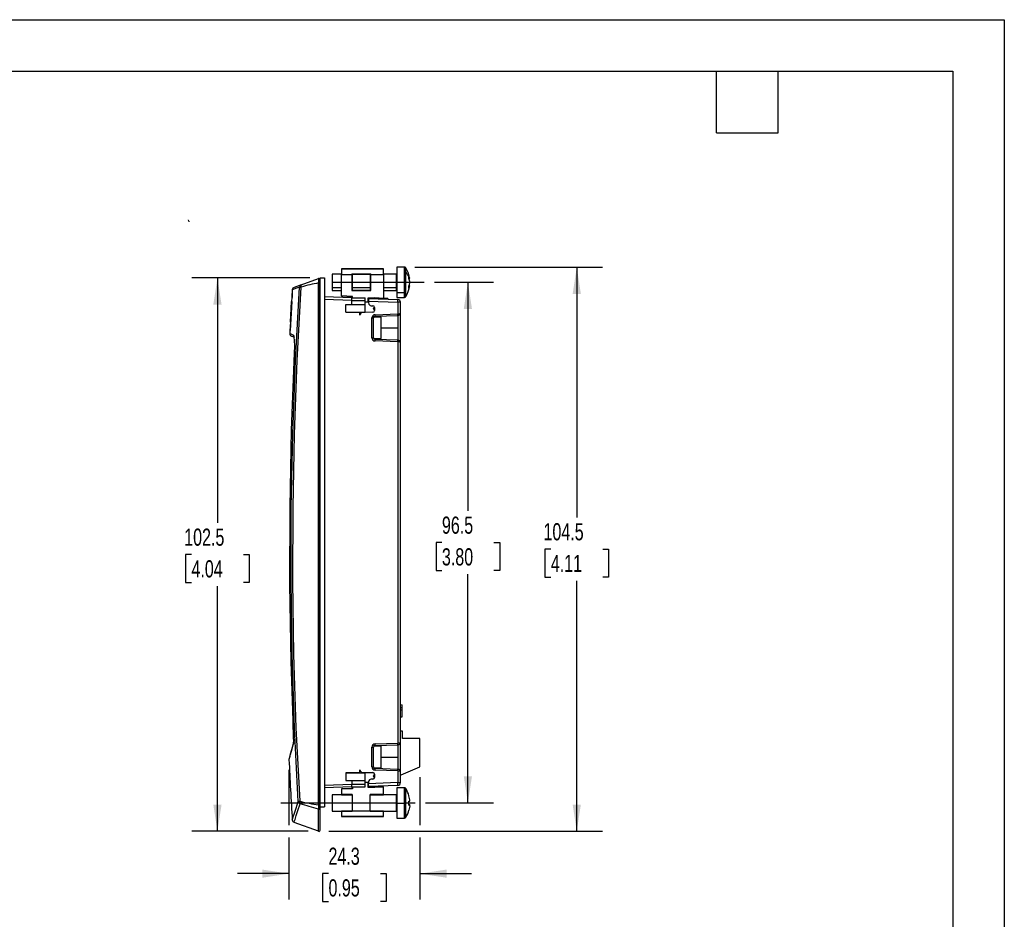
# Model space of a CAD drawing. Header units: millimetres. Extents: x 0 to 419, y 0 to 324.
# Tile 4 of 4: x 237 to 419, y 157 to 324. Entities that reach past the tile are written whole.
import ezdxf

# ---------------------------------------------------------------- set-up
doc = ezdxf.new("R2010")
doc.units = ezdxf.units.MM
doc.header["$LTSCALE"] = 1.5
doc.linetypes.add('CENTERX2', pattern=[20.32, 12.7, -2.54, 2.54, -2.54])
doc.layers.add('CENTER', color=40, linetype='CENTERX2')
doc.layers.add('DIMENSIONS', color=140, linetype='Continuous', lineweight=25)
doc.layers.add('TEXT', color=140, linetype='Continuous', lineweight=25)
doc.styles.add('SLDTEXTSTYLE0', font='TXT', dxfattribs={"width": 0.7})
doc.dimstyles.new('SLDDIMSTYLE0', dxfattribs={"dimtxt": 3.237012, "dimasz": 4.953, "dimexe": 0, "dimexo": 0.0625, "dimgap": 0.809253, "dimtad": 0, "dimtih": 1, "dimtoh": 1, "dimrnd": 1e-09, "dimzin": 12, "dimdsep": 46, "dimtxsty": 'SLDTEXTSTYLE0', "dimsah": 1, "dimcen": 0.09, "dimadec": 0, "dimazin": 3, "dimtfac": 1, "dimtmove": 0, "dimatfit": 0, "dimfxl": 0, "dimfrac": 2, "dimtolj": 1, "dimtzin": 12, "dimarcsym": 0})
doc.dimstyles.new('SLDDIMSTYLE2', dxfattribs={"dimtxt": 3.237012, "dimasz": 4.953, "dimexe": 0, "dimexo": 0.0625, "dimgap": 0.809253, "dimtad": 0, "dimtih": 1, "dimtoh": 1, "dimrnd": 1e-09, "dimzin": 12, "dimdsep": 46, "dimtxsty": 'SLDTEXTSTYLE0', "dimsah": 1, "dimcen": 0.09, "dimadec": 0, "dimazin": 3, "dimtfac": 1, "dimtofl": 0, "dimtmove": 0, "dimatfit": 3, "dimfxl": 0, "dimfrac": 2, "dimtolj": 1, "dimtzin": 12, "dimarcsym": 0})

# ---------------------------------------------------------------- blocks, each defined once
blk = doc.blocks.new('_D_4')
at = {"layer": 'DIMENSIONS'}
for p, q in [((313.55, 275.22), (324.5, 275.22)), ((319.73, 275.22), (319.73, 232.87)), ((314.92, 227), (313.84, 227)), ((313.84, 227), (313.84, 221.85)), ((324.54, 227), (325.63, 227)), ((325.63, 227), (325.63, 221.85)), ((313.84, 221.85), (314.92, 221.85)), ((319.73, 178.77), (319.73, 221.13)), ((325.63, 221.85), (324.54, 221.85)), ((311.89, 178.77), (324.5, 178.77))]:
    blk.add_line(p, q, dxfattribs=at)
for points in [[(319.73, 275.22), (318.97, 270.27), (320.49, 270.27)], [(319.73, 178.77), (320.49, 183.72), (318.97, 183.72)]]:
    blk.add_solid(points, dxfattribs=at)
at = {"layer": 'DIMENSIONS', "char_height": 3.175, "attachment_point": 1, "style": 'SLDTEXTSTYLE0'}
for s, insert in [('96.5', (314.92, 231.81)), ('3.80', (314.92, 225.94))]:
    blk.add_mtext(s, dxfattribs=dict(at, insert=insert))
blk = doc.blocks.new('_D_5')
at = {"layer": 'DIMENSIONS'}
for p, q in [((290.44, 276.02), (268.57, 276.02)), ((273.33, 276.02), (273.33, 230.64)), ((268.52, 224.77), (267.44, 224.77)), ((267.44, 224.77), (267.44, 219.62)), ((278.14, 224.77), (279.23, 224.77)), ((279.23, 224.77), (279.23, 219.62)), ((267.44, 219.62), (268.52, 219.62)), ((273.33, 173.52), (273.33, 218.9)), ((279.23, 219.62), (278.14, 219.62)), ((290.17, 173.52), (268.57, 173.52))]:
    blk.add_line(p, q, dxfattribs=at)
for points in [[(273.33, 276.02), (272.57, 271.07), (274.1, 271.07)], [(273.33, 173.52), (274.1, 178.47), (272.57, 178.47)]]:
    blk.add_solid(points, dxfattribs=at)
at = {"layer": 'DIMENSIONS', "char_height": 3.175, "attachment_point": 1, "style": 'SLDTEXTSTYLE0'}
for s, insert in [('102.5', (267.18, 229.59)), ('4.04', (268.52, 223.72))]:
    blk.add_mtext(s, dxfattribs=dict(at, insert=insert))
blk = doc.blocks.new('_D_6')
at = {"layer": 'DIMENSIONS'}
for p, q in [((309.89, 278.02), (344.66, 278.02)), ((339.9, 278.02), (339.9, 231.64)), ((335.09, 225.77), (334, 225.77)), ((334, 225.77), (334, 220.62)), ((344.71, 225.77), (345.8, 225.77)), ((345.8, 225.77), (345.8, 220.62)), ((334, 220.62), (335.09, 220.62)), ((339.9, 173.52), (339.9, 219.9)), ((345.8, 220.62), (344.71, 220.62)), ((293.98, 173.52), (344.66, 173.52))]:
    blk.add_line(p, q, dxfattribs=at)
for points in [[(339.9, 278.02), (339.14, 273.07), (340.66, 273.07)], [(339.9, 173.52), (340.66, 178.47), (339.14, 178.47)]]:
    blk.add_solid(points, dxfattribs=at)
at = {"layer": 'DIMENSIONS', "char_height": 3.175, "attachment_point": 1, "style": 'SLDTEXTSTYLE0'}
for s, insert in [('104.5', (333.74, 230.59)), ('4.11', (335.09, 224.72))]:
    blk.add_mtext(s, dxfattribs=dict(at, insert=insert))
blk = doc.blocks.new('_D_7')
at = {"layer": 'DIMENSIONS'}
for p, q in [((286.59, 184.88), (286.59, 174.66)), ((310.84, 183.57), (310.84, 174.66)), ((286.59, 172.37), (286.59, 160.91)), ((310.84, 172.37), (310.84, 160.91)), ((286.59, 165.67), (277.06, 165.67)), ((293.91, 165.67), (292.82, 165.67)), ((292.82, 165.67), (292.82, 160.53)), ((303.53, 165.67), (304.61, 165.67)), ((304.61, 165.67), (304.61, 160.53)), ((310.84, 165.67), (320.37, 165.67)), ((292.82, 160.53), (293.91, 160.53)), ((304.61, 160.53), (303.53, 160.53))]:
    blk.add_line(p, q, dxfattribs=at)
for points in [[(286.59, 165.67), (281.64, 166.43), (281.64, 164.91)], [(310.84, 165.67), (315.8, 164.91), (315.8, 166.43)]]:
    blk.add_solid(points, dxfattribs=at)
at = {"layer": 'DIMENSIONS', "char_height": 3.175, "attachment_point": 1, "style": 'SLDTEXTSTYLE0'}
for s, insert in [('24.3', (293.91, 170.49)), ('0.95', (293.91, 164.62))]:
    blk.add_mtext(s, dxfattribs=dict(at, insert=insert))

msp = doc.modelspace()

# ---------------------------------------------------------------- linework, layer by layer
at = {"color": 7, "linetype": 'Continuous'}
for p, q in [((0.004, 323.854), (419.104, 323.854)), ((419.104, 323.854), (419.104, 0.004))]:
    msp.add_line(p, q, dxfattribs=at)
for p, q in [((296.288, 277.731), (304.093, 277.731)), ((296.288, 277.731), (296.288, 277.682)), ((304.093, 277.682), (296.288, 277.682)), ((296.288, 277.682), (296.288, 276.682)), ((304.093, 277.682), (304.093, 277.731)), ((304.093, 276.682), (304.093, 277.682)), ((307.989, 278.021), (306.593, 278.021)), ((306.593, 278.021), (306.593, 273.251)), ((307.989, 273.251), (307.989, 278.021)), ((308.217, 277.122), (308.217, 277.895)), ((288.874, 274.762), (292.074, 275.926)), ((292.343, 276.021), (293.143, 276.021)), ((292.343, 178.021), (292.343, 276.021)), ((293.143, 276.021), (293.143, 178.021)), ((296.288, 276.721), (294.593, 276.721)), ((294.593, 276.721), (294.593, 274.166)), ((296.288, 272.687), (296.288, 276.682)), ((296.288, 276.682), (298.255, 276.682)), ((298.285, 276.724), (298.255, 276.754)), ((298.255, 276.754), (301.721, 276.754)), ((298.255, 276.682), (298.255, 273.688)), ((298.285, 276.724), (298.285, 276.695)), ((298.285, 276.724), (301.69, 276.724)), ((301.69, 276.695), (298.285, 276.695)), ((301.721, 276.754), (301.69, 276.724)), ((301.69, 276.695), (301.69, 276.724)), ((301.721, 273.688), (301.721, 276.682)), ((301.721, 276.682), (304.093, 276.682)), ((306.493, 276.721), (304.093, 276.721)), ((304.093, 276.682), (304.093, 272.292)), ((306.493, 274.166), (306.493, 276.721)), ((308.217, 273.339), (308.217, 277.122)), ((308.947, 275.883), (308.805, 276.41)), ((308.817, 276.154), (308.805, 276.41)), ((308.805, 275.889), (308.817, 276.154)), ((308.947, 275.362), (308.805, 275.889)), ((308.812, 275.875), (308.947, 275.883)), ((308.947, 275.883), (308.947, 275.896)), ((287.197, 273.831), (287.156, 273.164)), ((288.874, 274.762), (287.525, 274.271)), ((292.143, 275.086), (292.074, 275.086)), ((292.074, 178.431), (292.074, 275.086)), ((292.143, 275.086), (292.343, 275.086)), ((292.143, 178.431), (292.143, 275.086)), ((296.288, 274.166), (294.593, 274.166)), ((294.593, 274.166), (294.593, 273.721)), ((294.593, 273.721), (296.288, 273.721)), ((298.285, 273.718), (298.255, 273.688)), ((298.255, 273.688), (301.721, 273.688)), ((301.697, 274.166), (298.279, 274.166)), ((298.285, 273.718), (298.285, 273.747)), ((298.285, 273.747), (301.69, 273.747)), ((301.69, 273.718), (298.285, 273.718)), ((301.69, 273.718), (301.69, 273.747)), ((301.69, 273.718), (301.721, 273.688)), ((306.493, 274.166), (304.093, 274.166)), ((304.093, 273.721), (306.493, 273.721)), ((306.493, 273.721), (306.493, 274.166)), ((308.805, 274.039), (308.805, 274.565)), ((308.947, 274.561), (308.809, 274.569)), ((308.947, 275.087), (308.947, 275.362)), ((308.947, 274.546), (308.947, 274.561)), ((287.11, 272.401), (287.065, 271.634)), ((287.146, 273.164), (287.1, 272.401)), ((287.19, 273.164), (287.144, 272.399)), ((287.154, 272.399), (287.144, 272.399)), ((287.146, 273.164), (287.148, 273.164)), ((287.2, 273.164), (287.154, 272.399)), ((287.2, 273.164), (287.19, 273.164)), ((298.243, 272.318), (293.143, 272.496)), ((298.243, 271.818), (293.143, 271.996)), ((298.334, 272.585), (296.288, 272.687)), ((296.288, 272.687), (296.288, 272.621)), ((298.268, 272.522), (296.288, 272.621)), ((298.243, 271.818), (298.243, 272.318)), ((298.243, 272.318), (300.693, 272.318)), ((298.243, 271.124), (298.243, 271.818)), ((298.243, 271.818), (300.693, 271.818)), ((298.334, 272.585), (298.268, 272.522)), ((298.268, 272.522), (298.268, 272.318)), ((298.334, 272.318), (298.334, 272.585)), ((300.693, 271.818), (300.693, 272.318)), ((300.693, 271.105), (300.693, 271.818)), ((301.251, 272.348), (302.52, 272.371)), ((301.251, 271.521), (301.251, 272.348)), ((301.318, 272.283), (301.251, 272.348)), ((302.519, 272.304), (301.318, 272.283)), ((301.318, 272.283), (301.318, 271.521)), ((301.318, 272.211), (301.343, 272.21)), ((301.343, 272.21), (301.343, 271.71)), ((301.343, 272.21), (306.76, 272.021)), ((302.303, 272.179), (302.223, 272.179)), ((302.303, 272.179), (302.514, 272.179)), ((302.303, 272.176), (302.303, 272.179)), ((303.277, 272.179), (302.514, 272.179)), ((302.514, 272.179), (302.514, 272.169)), ((302.519, 272.304), (302.52, 272.371)), ((304.093, 272.226), (302.519, 272.304)), ((302.52, 272.371), (304.093, 272.292)), ((304.503, 272.179), (303.277, 272.179)), ((303.277, 272.142), (303.277, 272.179)), ((304.093, 272.226), (304.093, 272.292)), ((304.903, 272.179), (304.503, 272.179)), ((304.503, 272.179), (304.503, 272.099)), ((304.903, 272.179), (304.903, 272.086)), ((307.989, 273.251), (306.593, 273.251)), ((306.593, 273.251), (306.593, 272.421)), ((306.593, 272.421), (307.989, 272.421)), ((307.989, 272.421), (307.989, 273.251)), ((308.217, 272.547), (308.217, 273.339)), ((287.099, 271.634), (286.803, 266.279)), ((287.109, 271.634), (286.813, 266.279)), ((286.853, 267.809), (287.068, 271.634)), ((286.903, 268.574), (287.032, 270.869)), ((287.042, 270.869), (286.913, 268.574)), ((287.042, 270.869), (286.913, 268.574)), ((287.062, 271.634), (286.931, 269.339)), ((287.011, 270.869), (286.967, 270.104)), ((286.969, 270.104), (286.967, 270.104)), ((287.013, 270.869), (286.969, 270.104)), ((287.011, 270.869), (287.013, 270.869)), ((287.032, 270.869), (287.042, 270.869)), ((287.056, 271.634), (287.062, 271.634)), ((287.072, 271.634), (287.062, 271.634)), ((287.068, 271.634), (287.099, 271.634)), ((287.109, 271.634), (287.099, 271.634)), ((297.143, 271.105), (298.243, 271.124)), ((297.143, 269.705), (297.143, 271.105)), ((297.143, 271.105), (300.693, 271.105)), ((301.343, 271.521), (300.693, 271.521)), ((300.693, 269.705), (300.693, 271.105)), ((301.343, 271.583), (301.318, 271.583)), ((301.343, 271.71), (301.343, 271.376)), ((301.343, 271.71), (306.76, 271.521)), ((301.834, 270.876), (302.148, 270.871)), ((302.243, 270.338), (302.243, 270.388)), ((302.243, 270.338), (302.443, 270.338)), ((302.243, 270.338), (302.243, 270.288)), ((302.443, 270.571), (302.443, 269.961)), ((306.76, 271.521), (306.76, 269.357)), ((307.243, 271.521), (306.76, 271.521)), ((307.243, 269.557), (307.243, 271.521)), ((286.888, 268.574), (286.847, 267.809)), ((286.924, 269.339), (286.882, 268.574)), ((286.882, 268.574), (286.888, 268.574)), ((286.898, 268.574), (286.888, 268.574)), ((286.934, 269.339), (286.892, 268.574)), ((286.913, 268.574), (286.903, 268.574)), ((286.931, 269.339), (286.924, 269.339)), ((286.941, 269.339), (286.931, 269.339)), ((299.743, 269.614), (297.143, 269.705)), ((297.143, 269.705), (300.693, 269.705)), ((299.743, 269.127), (299.743, 269.614)), ((302.148, 269.661), (300.234, 269.627)), ((301.953, 264.938), (301.953, 268.61)), ((301.953, 268.61), (302.243, 268.61)), ((302.243, 267.149), (302.243, 268.61)), ((303.64, 268.774), (302.292, 268.774)), ((302.532, 269.209), (306.76, 269.357)), ((302.532, 268.91), (306.76, 269.057)), ((302.532, 268.774), (302.532, 268.91)), ((303.64, 266.774), (303.64, 268.774)), ((306.76, 269.057), (306.76, 266.774)), ((307.243, 263.991), (307.243, 269.557)), ((286.8, 267.045), (286.76, 266.279)), ((286.85, 267.809), (286.81, 267.045)), ((286.872, 267.809), (286.831, 267.044)), ((286.837, 267.044), (286.831, 267.044)), ((286.847, 267.809), (286.842, 267.809)), ((286.857, 267.809), (286.847, 267.809)), ((286.853, 267.809), (286.872, 267.809)), ((302.243, 266.399), (302.243, 267.149)), ((302.243, 264.938), (302.243, 266.399)), ((303.64, 264.774), (303.64, 266.774)), ((303.64, 266.774), (306.76, 266.774)), ((306.76, 266.774), (306.76, 264.491)), ((286.77, 266.279), (286.739, 265.687)), ((286.761, 266.279), (286.76, 266.279)), ((286.813, 266.279), (286.803, 266.279)), ((287.585, 264.961), (287.058, 265.207)), ((301.953, 264.938), (302.243, 264.938)), ((302.292, 264.774), (303.64, 264.774)), ((302.532, 264.639), (302.532, 264.774)), ((306.76, 264.491), (302.532, 264.639)), ((306.76, 264.191), (302.532, 264.339)), ((306.76, 264.191), (306.76, 189.857)), ((307.243, 190.057), (307.243, 263.991)), ((287.47, 258.891), (287.588, 262.131)), ((307.243, 196.983), (307.543, 196.967)), ((307.543, 196.382), (307.243, 196.393)), ((307.543, 196.382), (307.543, 196.967)), ((307.543, 195.973), (307.543, 196.382)), ((307.543, 194.698), (307.543, 195.973)), ((287.444, 190.66), (287.335, 194.03)), ((307.543, 194.698), (307.243, 194.683)), ((307.543, 194.669), (307.243, 194.653)), ((307.543, 194.669), (307.243, 194.653)), ((307.603, 192.077), (307.243, 192.077)), ((307.603, 190.677), (307.603, 192.077)), ((287.446, 189.982), (287.438, 189.919)), ((302.532, 189.709), (306.76, 189.857)), ((307.243, 184.491), (307.243, 190.057)), ((310.843, 190.677), (307.603, 190.677)), ((310.843, 185.477), (310.843, 190.677)), ((301.953, 185.438), (301.953, 189.11)), ((301.953, 189.11), (302.243, 189.11)), ((302.243, 187.649), (302.243, 189.11)), ((303.64, 189.274), (302.292, 189.274)), ((302.532, 189.41), (306.76, 189.557)), ((302.532, 189.274), (302.532, 189.41)), ((303.64, 187.274), (303.64, 189.274)), ((306.76, 189.557), (306.76, 187.274)), ((286.604, 186.929), (286.59, 186.786)), ((302.243, 186.899), (302.243, 187.649)), ((302.243, 185.438), (302.243, 186.899)), ((303.64, 185.274), (303.64, 187.274)), ((303.64, 187.274), (306.76, 187.274)), ((306.76, 187.274), (306.76, 184.991)), ((299.743, 184.434), (297.143, 184.343)), ((297.143, 184.343), (297.143, 182.943)), ((297.143, 184.343), (300.693, 184.343)), ((299.743, 184.434), (299.743, 184.921)), ((300.234, 184.421), (302.148, 184.388)), ((300.693, 182.943), (300.693, 184.343)), ((301.953, 185.438), (302.243, 185.438)), ((302.292, 185.274), (303.64, 185.274)), ((302.532, 185.139), (302.532, 185.274)), ((306.76, 184.991), (302.532, 185.139)), ((306.76, 184.691), (302.532, 184.839)), ((306.76, 184.691), (306.76, 182.527)), ((307.243, 182.527), (307.243, 184.491)), ((307.343, 183.977), (310.843, 185.477)), ((297.143, 182.943), (298.243, 182.924)), ((297.143, 182.943), (300.693, 182.943)), ((298.243, 182.924), (298.243, 182.23)), ((300.693, 182.23), (300.693, 182.943)), ((301.343, 182.527), (300.693, 182.527)), ((301.251, 181.644), (301.251, 182.527)), ((301.318, 181.709), (301.318, 182.527)), ((301.318, 182.465), (301.343, 182.465)), ((301.343, 182.672), (301.343, 182.338)), ((306.76, 182.527), (301.343, 182.338)), ((302.148, 183.177), (301.834, 183.172)), ((302.243, 183.71), (302.243, 183.76)), ((302.243, 183.71), (302.243, 183.66)), ((302.443, 183.71), (302.243, 183.71)), ((302.443, 184.088), (302.443, 183.477)), ((306.76, 182.527), (307.243, 182.527)), ((307.243, 183.977), (307.343, 183.977)), ((293.143, 182.052), (298.243, 182.23)), ((298.243, 181.73), (293.143, 181.552)), ((298.268, 181.47), (296.288, 181.371)), ((298.334, 181.407), (296.288, 181.305)), ((296.288, 181.371), (296.288, 181.305)), ((296.288, 181.305), (296.288, 180.304)), ((298.243, 181.73), (298.243, 182.23)), ((298.243, 182.23), (300.693, 182.23)), ((298.243, 181.73), (300.693, 181.73)), ((298.268, 181.47), (298.268, 181.73)), ((298.268, 181.47), (298.334, 181.407)), ((298.334, 181.73), (298.334, 181.407)), ((300.693, 181.73), (300.693, 182.23)), ((301.251, 181.644), (301.318, 181.709)), ((302.52, 181.621), (301.251, 181.644)), ((301.343, 181.838), (301.318, 181.838)), ((302.519, 181.688), (301.318, 181.709)), ((301.343, 181.838), (301.343, 182.338)), ((306.76, 182.028), (301.343, 181.838)), ((304.093, 181.766), (302.519, 181.688)), ((302.52, 181.621), (302.519, 181.688)), ((304.093, 181.7), (302.52, 181.621)), ((304.093, 181.7), (304.093, 181.766)), ((304.093, 180.304), (304.093, 181.7)), ((307.989, 181.571), (306.593, 181.571)), ((306.593, 181.571), (306.593, 178.636)), ((307.989, 178.636), (307.989, 181.571)), ((308.217, 181.442), (308.217, 181.445)), ((308.217, 178.642), (308.217, 181.442)), ((296.288, 180.271), (294.593, 180.271)), ((294.593, 180.271), (294.593, 178.698)), ((298.321, 180.304), (296.288, 180.304)), ((296.288, 180.304), (296.288, 180.274)), ((296.288, 180.274), (298.291, 180.274)), ((296.288, 180.274), (296.288, 180.235)), ((298.291, 180.274), (298.321, 180.304)), ((298.291, 180.274), (298.291, 180.235)), ((298.321, 180.304), (298.321, 177.31)), ((304.093, 180.304), (301.655, 180.304)), ((301.655, 177.31), (301.655, 180.304)), ((301.655, 180.304), (301.685, 180.274)), ((301.685, 180.274), (304.093, 180.274)), ((301.685, 180.235), (301.685, 180.274)), ((304.093, 180.274), (304.093, 180.304)), ((304.093, 180.274), (304.093, 180.235)), ((306.493, 180.271), (304.093, 180.271)), ((306.493, 178.698), (306.493, 180.271)), ((308.805, 180.058), (308.817, 180.082)), ((308.947, 179.317), (308.805, 180.058)), ((308.805, 178.338), (308.805, 179.077)), ((308.947, 179.353), (308.947, 179.317)), ((308.947, 179.113), (308.947, 179.317)), ((292.074, 178.431), (292.143, 178.431)), ((292.343, 178.431), (292.143, 178.431)), ((292.343, 177.783), (292.343, 178.021)), ((292.343, 178.021), (293.143, 178.021)), ((292.343, 173.704), (292.343, 177.783)), ((294.593, 178.698), (294.593, 177.271)), ((298.301, 178.698), (294.593, 178.698)), ((294.593, 177.271), (296.288, 177.271)), ((296.288, 177.307), (296.288, 177.268)), ((298.291, 177.268), (296.288, 177.268)), ((296.288, 177.268), (296.288, 177.238)), ((296.288, 177.238), (298.321, 177.238)), ((296.288, 177.238), (296.288, 176.31)), ((298.291, 177.268), (298.291, 177.307)), ((298.321, 177.238), (298.291, 177.268)), ((298.321, 177.31), (301.655, 177.31)), ((301.685, 177.268), (301.655, 177.238)), ((301.655, 177.238), (304.093, 177.238)), ((306.493, 178.698), (301.675, 178.698)), ((301.685, 177.268), (301.685, 177.307)), ((304.093, 177.268), (301.685, 177.268)), ((304.093, 177.307), (304.093, 177.268)), ((304.093, 177.271), (306.493, 177.271)), ((304.093, 177.238), (304.093, 177.268)), ((304.093, 176.31), (304.093, 177.238)), ((306.493, 177.271), (306.493, 178.698)), ((307.989, 178.636), (306.593, 178.636)), ((306.593, 178.636), (306.593, 175.971)), ((307.989, 175.971), (307.989, 178.636)), ((308.217, 176.097), (308.217, 178.642)), ((308.805, 178.428), (308.947, 178.429)), ((308.947, 178.374), (308.805, 178.375)), ((308.947, 178.189), (308.805, 177.448)), ((308.815, 177.458), (308.805, 177.448)), ((308.947, 178.429), (308.947, 178.374)), ((308.947, 178.189), (308.947, 178.374)), ((292.074, 173.516), (287.525, 175.172)), ((296.288, 176.31), (304.093, 176.31)), ((296.288, 176.31), (296.288, 176.261)), ((296.288, 176.261), (304.093, 176.261)), ((304.093, 176.261), (304.093, 176.31)), ((306.593, 175.971), (307.989, 175.971))]:
    msp.add_line(p, q)
at = {"flags": 128}
for points in [[(288.306, 179.047), (287.621, 192.649), (287.176, 206.261), (286.971, 219.879), (287.006, 233.499), (287.28, 247.115), (287.794, 260.725), (288.548, 274.323)], [(288.548, 274.323), (287.798, 274.05), (287.348, 273.886), (287.197, 273.831), (287.197, 273.831)], [(288.632, 179.076), (287.947, 192.668), (287.503, 206.269), (287.298, 219.879), (287.332, 233.497), (287.607, 247.106), (288.121, 260.705), (288.874, 274.292)], [(288.874, 274.292), (288.832, 274.454), (288.816, 274.606), (288.832, 274.714), (288.874, 274.762)], [(306.76, 269.357), (306.941, 269.374), (307.026, 269.392), (307.102, 269.418), (307.194, 269.472), (307.229, 269.51), (307.243, 269.557)], [(287.495, 265.348), (287.012, 265.573), (286.77, 265.686), (286.77, 265.686)], [(307.243, 263.991), (307.229, 264.038), (307.194, 264.077), (307.102, 264.13), (307.026, 264.156), (306.941, 264.175), (306.76, 264.191)], [(287.588, 262.129), (287.501, 260.138), (287.449, 258.89)], [(287.588, 262.129), (287.587, 262.129), (287.588, 262.131)], [(287.335, 194.03), (286.982, 204.951), (286.766, 219.248), (286.795, 233.546), (287.068, 247.842), (287.47, 258.891)], [(307.543, 195.973), (307.393, 195.962), (307.243, 195.95)], [(287.314, 194.03), (287.346, 193.169), (287.441, 190.738)], [(286.59, 186.787), (286.623, 186.904), (286.724, 187.263), (286.893, 187.862), (287.126, 188.697), (287.424, 189.768)], [(287.438, 189.919), (287.308, 189.449), (287.199, 189.057), (287.109, 188.733), (287.035, 188.469), (286.976, 188.256), (286.929, 188.087), (286.892, 187.957), (286.86, 187.842), (286.818, 187.691), (286.772, 187.527), (286.724, 187.359), (286.68, 187.199), (286.641, 187.063), (286.614, 186.967), (286.604, 186.929)], [(287.444, 190.662), (287.443, 190.662), (287.444, 190.66)], [(306.76, 189.857), (306.941, 189.874), (307.026, 189.892), (307.102, 189.918), (307.194, 189.972), (307.229, 190.01), (307.243, 190.057)], [(307.243, 184.491), (307.229, 184.538), (307.194, 184.577), (307.102, 184.63), (307.026, 184.656), (306.941, 184.675), (306.76, 184.691)], [(287.197, 175.611), (287.197, 175.611), (287.242, 175.749), (287.377, 176.164), (287.601, 176.853), (287.911, 177.815), (288.306, 179.047)], [(287.525, 175.172), (287.57, 175.311), (287.705, 175.729), (287.928, 176.421), (288.236, 177.381), (288.632, 178.624)], [(292.074, 173.516), (292.074, 173.567), (292.074, 173.719), (292.074, 173.973), (292.074, 174.328), (292.074, 174.783), (292.074, 175.339), (292.074, 175.995), (292.074, 176.75), (292.074, 177.603)]]:
    msp.add_lwpolyline(points, dxfattribs=at)
for centre, radius, start, end in [((307.989, 277.751), 0.27, 32.33603, 90), ((304.719, 275.481), 4.243, 5.42357, 34.30854), ((298.175, 275.506), 6.115, 176.05888, 183.94112), ((292.143, 275.738), 0.2, 90, 110), ((292.143, 275.738), 0.2, 0, 90), ((306.493, 276.821), 0.1, 270, 360), ((305.875, 275), 3.16, 21.41931, 42.17734), ((306.374, 274.935), 2.607, 9.27979, 21.18603), ((287.696, 273.801), 0.5, 110, 176.4915), ((289.045, 274.295), 0.497, 110.07692, 176.78129), ((289.088, 278.294), 4.008, 262.25723, 266.93489), ((295.164, 255.788), 19.544, 99.09617, 108.77457), ((306.505, 274.077), 0.0892, 11.60593, 98.13702), ((306.493, 273.621), 0.1, 0, 90), ((304.284, 275.101), 4.687, 327.28199, 353.37348), ((306.374, 275.507), 2.607, 338.81397, 350.72021), ((306.374, 274.981), 2.607, 338.81397, 350.72021), ((303.176, 271.771), 3.593, 356.0129, 3.9871), ((306.743, 271.521), 0.5, 360, 88), ((308.001, 273.56), 0.309, 267.85127, 314.49097), ((307.989, 272.691), 0.27, 270, 327.66397), ((301.843, 271.376), 0.5, 180, 269), ((302.143, 270.571), 0.3, 0, 89), ((302.143, 269.961), 0.3, 271, 0), ((302.443, 270.388), 0.2, 90.08072, 180), ((302.443, 270.288), 0.2, 180, 270), ((300.243, 269.127), 0.5, 91, 180), ((302.553, 268.61), 0.6, 92, 180), ((302.543, 268.61), 0.3, 92, 180), ((300.382, 269.06), 2.156, 356.0129, 3.9871), ((306.743, 269.557), 0.5, 272, 360), ((304.61, 269.207), 2.156, 356.0129, 3.9871), ((287.239, 265.674), 0.5, 177.07297, 245), ((287.994, 265.322), 0.5, 176.9509, 211.25944), ((276.434, 263.419), 11.228, 353.41108, 9.89232), ((302.553, 264.938), 0.6, 180, 268), ((302.543, 264.938), 0.3, 180, 268), ((300.382, 264.489), 2.156, 356.0129, 3.9871), ((304.61, 264.341), 2.156, 356.0129, 3.9871), ((306.743, 263.991), 0.5, 0, 88), ((287.89, 189.798), 0.468, 164.82666, 183.7302), ((282.948, 190.317), 4.509, 353.00869, 4.36971), ((302.553, 189.11), 0.6, 92, 180), ((300.382, 189.56), 2.156, 356.0129, 3.9871), ((306.743, 190.057), 0.5, 272, 360), ((304.61, 189.707), 2.156, 356.0129, 3.9871), ((302.543, 189.11), 0.3, 92, 180), ((1088.193, 224.721), 802.5, 182.709355, 183.508496), ((300.243, 184.921), 0.5, 180, 269), ((302.553, 185.438), 0.6, 180, 268), ((302.143, 184.088), 0.3, 0, 89), ((302.543, 185.438), 0.3, 180, 268), ((300.382, 184.989), 2.156, 356.0129, 3.9871), ((304.61, 184.841), 2.156, 356.0129, 3.9871), ((306.743, 184.491), 0.5, 360, 88), ((301.843, 182.672), 0.5, 91, 180), ((302.143, 183.477), 0.3, 271, 0), ((302.443, 183.76), 0.2, 90, 180), ((302.443, 183.66), 0.2, 180, 269.83805), ((303.176, 182.277), 3.593, 356.0129, 3.9871), ((306.743, 182.527), 0.5, 272, 0), ((307.989, 181.301), 0.27, 32.33603, 90), ((304.002, 178.77), 4.991, 15.23735, 32.36756), ((288.723, 176.142), 2.935, 91.78151, 98.17034), ((288.803, 179.093), 0.499, 185.25259, 249.95265), ((289.274, 178.85), 0.68, 160.62399, 199.37601), ((295.504, 206.259), 28.039, 255.81265, 262.97457), ((306.493, 180.371), 0.1, 270, 0), ((308.697, 179.802), 0.732, 278.43717, 289.92022), ((259.228, 73.185), 109.462, 72.53823, 74.41793), ((302.185, 178.017), 10.119, 177.65508, 182.34477), ((292.144, 177.789), 0.199, 249.52569, 358.24367), ((306.518, 178.178), 0.521, 81.71239, 92.74537), ((306.493, 177.171), 0.1, 0, 90), ((308.012, 182.061), 3.425, 269.61713, 273.43543), ((304.963, 178.351), 3.951, 325.53051, 346.95284), ((308.697, 177.74), 0.732, 70.07978, 81.56283), ((308.697, 179.063), 0.732, 278.43717, 289.92022), ((287.696, 175.641), 0.5, 183.5085, 250), ((307.989, 176.241), 0.27, 270, 327.66397), ((292.143, 173.704), 0.2, 250.00096, 359.99908)]:
    msp.add_arc(centre, radius, start, end)
for centre, major_axis, start_param, end_param in [((298.263, 276.682), (0, 1), 1.4985677, 1.5707963), ((298.288, 275.221), (0, 1.5), 0.1854766, 2.3511852), ((301.688, 275.221), (0, 1.5), 3.9320001, 6.0977087), ((301.712, 276.682), (0, 1), 4.712389, 4.7846176), ((298.288, 275.221), (0, 1.5), 2.3511852, 2.956116), ((301.688, 275.221), (0, 1.5), 3.3270693, 3.9320001), ((298.312, 177.31), (0, 1), 4.6402478, 4.712389), ((301.663, 177.31), (0, 1), 1.5707963, 1.6429375)]:
    msp.add_ellipse(centre, major_axis=major_axis, ratio=0.0087269, start_param=start_param, end_param=end_param)
at = {"color": 179, "linetype": 'Continuous', "lineweight": 18}
msp.add_open_spline([(267.941, 286.758), (267.941, 286.753), (267.941, 286.744), (267.941, 286.73), (267.944, 286.696), (267.953, 286.653), (267.974, 286.605), (267.998, 286.567), (268.03, 286.529), (268.068, 286.497), (268.108, 286.475), (268.134, 286.464), (268.148, 286.459), (268.151, 286.458), (268.153, 286.458), (268.155, 286.457), (268.156, 286.457), (268.157, 286.456), (268.158, 286.456), (268.158, 286.456), (268.158, 286.456), (268.159, 286.456), (268.16, 286.456), (268.161, 286.455), (268.162, 286.455), (268.163, 286.455), (268.163, 286.455), (268.163, 286.455)], degree=3, knots=[0, 0, 0, 0, 0.031157, 0.0616635, 0.0914447, 0.2513634, 0.3389411, 0.4301017, 0.5424539, 0.6557537, 0.7496797, 0.8337474, 0.84171, 0.8456822, 0.84971, 0.8552059, 0.8616048, 0.8626155, 0.8644851, 0.8673693, 0.8712876, 0.8822525, 0.8974046, 0.919859, 0.963827, 0.9812273, 1, 1, 1, 1], dxfattribs=at)
at = {"layer": 'CENTER'}
for p, q in [((294.568, 275.221), (311.649, 275.221)), ((285.068, 178.771), (309.982, 178.771))]:
    msp.add_line(p, q, dxfattribs=at)
at = {"layer": 'TEXT'}
for p, q in [((9.525, 314.325), (409.575, 314.325)), ((365.76, 302.895), (365.76, 314.325)), ((377.19, 302.895), (377.19, 314.325)), ((409.575, 314.325), (409.575, 9.525)), ((365.76, 302.895), (377.19, 302.895))]:
    msp.add_line(p, q, dxfattribs=at)

# ---------------------------------------------------------------- dimensions: what is measured, and where the dimension line sits
at = {"layer": 'DIMENSIONS'}
for base, p1, p2, picture, middle in [((339.9005, 278.0211), (292.0744, 173.5157), (307.9893, 278.0211), '_D_6', (339.9005, 225.7684)), ((273.3343, 276.0211), (292.0744, 173.5157), (292.3428, 276.0211), '_D_5', (273.3343, 224.7684)), ((319.733, 178.771), (311.649, 275.221), (309.982, 178.771), '_D_4', (319.733, 226.996))]:
    dim = msp.add_linear_dim(base=base, p1=p1, p2=p2, angle=90, dimstyle='SLDDIMSTYLE2', dxfattribs=at)
    dim.commit()
    dim.dimension.update_dxf_attribs({"geometry": picture, "text_midpoint": middle, "dimtype": 160})
dim = msp.add_linear_dim(base=(310.843, 165.671), p1=(286.59, 186.786), p2=(310.843, 185.477), dimstyle='SLDDIMSTYLE0', dxfattribs=at)
dim.commit()
dim.dimension.update_dxf_attribs({"geometry": '_D_7', "text_midpoint": (298.716, 165.671), "dimtype": 160})

doc.saveas('drawing.dxf')
